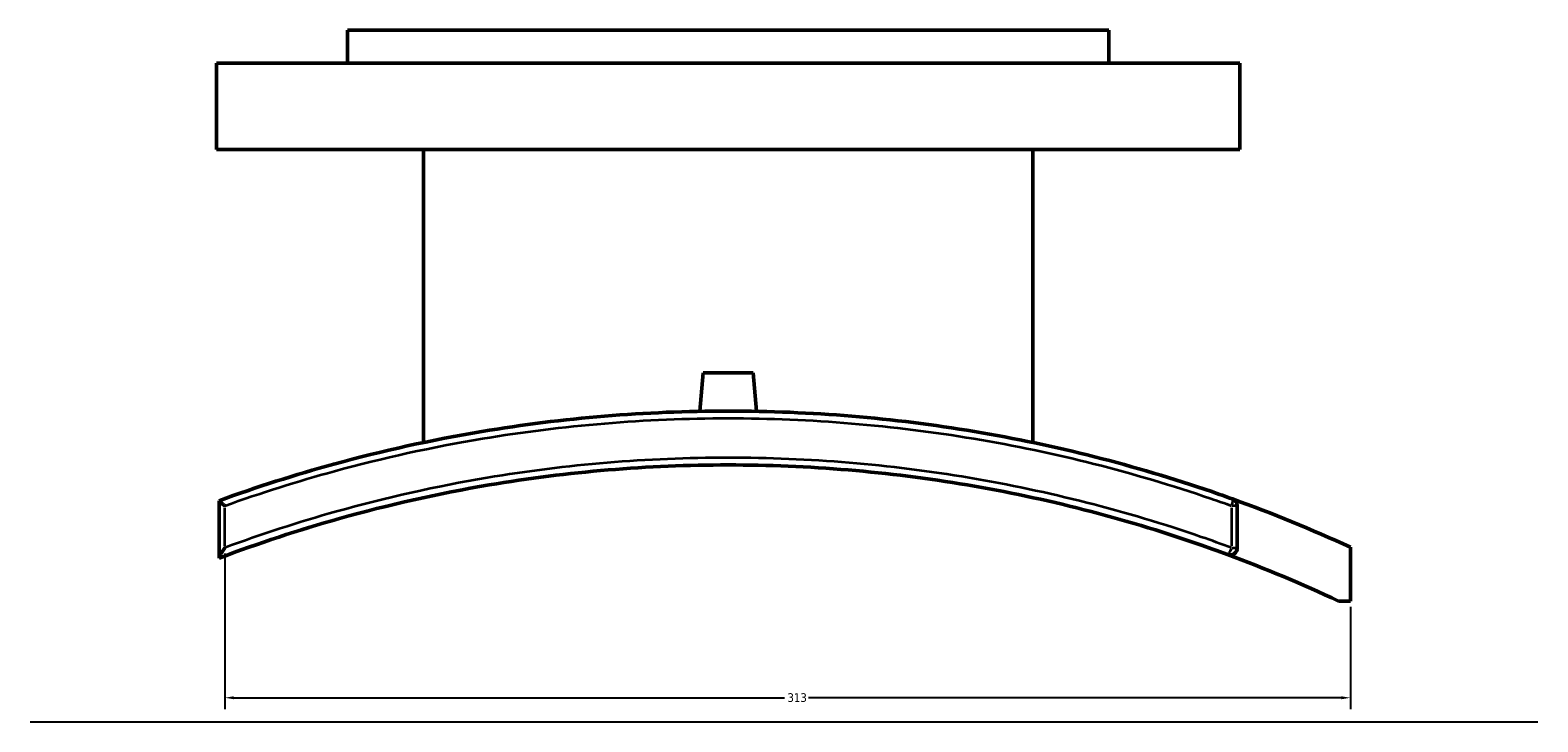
# Model space of a CAD drawing. Header units: millimetres. Extents: x -519 to 1053, y -190 to 828.
# Tile 5 of 10: x 255 to 675, y 177 to 370. Entities that reach past the tile are written whole.
import ezdxf

# ---------------------------------------------------------------- set-up
doc = ezdxf.new("R2010")
doc.units = ezdxf.units.MM
for name, color, linetype, lineweight in [('Dimension (ANSI)', 7, 'Continuous', 25), ('Sketch Geometry (ANSI)', 7, 'Continuous', 25), ('Visible (ANSI)', 7, 'Continuous', 50), ('Visible Narrow (ANSI)', 7, 'Continuous', 35)]:
    doc.layers.add(name, color=color, linetype=linetype, lineweight=lineweight)
doc.styles.add('Note Text (ANSI)', font='tahoma.ttf')
doc.dimstyles.new('Default - mm (ANSI)', dxfattribs={"dimtxt": 2.4, "dimasz": 2.5, "dimexe": 3.175, "dimexo": 1.6002, "dimgap": 0.8, "dimtad": 0, "dimtoh": 1, "dimdec": 0, "dimrnd": 1e-08, "dimzin": 4, "dimdsep": 46, "dimtxsty": 'Note Text (ANSI)', "dimcen": 0.09, "dimdle": 10, "dimclrd": 256, "dimclre": 256, "dimclrt": 5, "dimadec": 1, "dimazin": 1, "dimtfac": 1.27, "dimtofl": 0, "dimtmove": 0, "dimatfit": 3, "dimfxl": 1, "dimtolj": 1, "dimtzin": 4, "dimlwd": -1, "dimlwe": -1, "dimarcsym": 0})

# ---------------------------------------------------------------- blocks, each defined once
blk = doc.blocks.new('*D6')
at = {"layer": 'Defpoints', "color": 0, "transparency": 16777216}
for p in [(309.14, 225.66), (622.55, 210.84), (622.55, 183.93)]:
    blk.add_point(p, dxfattribs=at)
at = {"layer": 'Dimension (ANSI)', "transparency": 16777216}
for p, q in [((309.14, 224.06), (309.14, 180.75)), ((622.55, 209.24), (622.55, 180.75)), ((311.64, 183.93), (465.01, 183.93)), ((620.05, 183.93), (471.67, 183.93))]:
    blk.add_line(p, q, dxfattribs=at)
for points in [[(311.64, 184.34), (311.64, 183.51), (309.14, 183.93)], [(620.05, 184.34), (620.05, 183.51), (622.55, 183.93)]]:
    blk.add_solid(points, dxfattribs=at)
at = {"layer": 'Dimension (ANSI)', "color": 5, "transparency": 16777216, "insert": (465.81, 185.18), "char_height": 2.4, "attachment_point": 1, "style": 'Note Text (ANSI)'}
blk.add_mtext('\\A1;313', dxfattribs=at)

msp = doc.modelspace()

# ---------------------------------------------------------------- linework, layer by layer
at = {"layer": 'Sketch Geometry (ANSI)'}
msp.add_line((254.95, 177.23), (674.75, 177.23), dxfattribs=at)
at = {"layer": 'Visible (ANSI)'}
for p, q in [((555.3, 369.73), (343.3, 369.73)), ((343.3, 360.53), (343.3, 369.73)), ((555.3, 360.53), (555.3, 369.73)), ((591.8, 360.53), (306.8, 360.53)), ((306.8, 336.53), (306.8, 360.53)), ((591.8, 336.53), (591.8, 360.53)), ((591.8, 336.53), (306.8, 336.53)), ((364.5, 254.98), (364.5, 336.53)), ((534.1, 254.98), (534.1, 336.53)), ((442.3, 274.33), (441.37, 263.66)), ((442.3, 274.33), (456.3, 274.33)), ((456.3, 274.33), (457.23, 263.66)), ((307.55, 238.78), (307.55, 238.76)), ((307.55, 238.76), (307.55, 222.86)), ((591.05, 225.66), (591.05, 237.37)), ((307.55, 222.86), (307.55, 222.78)), ((622.55, 210.84), (622.55, 225.84)), ((619.24, 210.84), (622.55, 210.84))]:
    msp.add_line(p, q, dxfattribs=at)
for centre, radius, start, end in [((449.3, -151.27), 415, 65.325, 70.2219), ((589.05, 237.37), 2, 0, 70.2219), ((589.05, 225.66), 2, 249.6572, 0), ((449.3, -151.27), 400, 64.8592, 69.6572)]:
    msp.add_arc(centre, radius, start, end, dxfattribs=at)
for points, knots in [([(589.73, 239.25), (587.8, 239.95), (585.87, 240.63), (562.56, 248.62), (540.43, 254.25), (495.29, 261.81), (472.3, 263.73), (449.3, 263.73), (426.31, 263.73), (403.31, 261.81), (366.8, 255.7), (353.02, 252.66), (328.68, 245.98), (318.02, 242.58), (307.55, 238.78)], [-29.699576, -29.699576, -29.699576, -29.699576, -29.076048, -29.076048, -22.210986, -22.210986, -15.345919, -15.345919, -15.345919, -8.480852, -8.480852, -4.240426, -4.240426, -0.849463, -0.849463, -0.849463, -0.849463]), ([(307.55, 222.78), (318.52, 226.93), (329.71, 230.62), (354.73, 237.65), (368.65, 240.78), (404.65, 246.86), (426.98, 248.73), (449.3, 248.73), (471.63, 248.73), (493.95, 246.86), (537.77, 239.46), (559.26, 233.95), (582.8, 225.81), (585.58, 224.81), (588.36, 223.79)], [-32.756089, -32.756089, -32.756089, -32.756089, -29.149652, -29.149652, -24.821923, -24.821923, -18.091055, -18.091055, -18.091055, -11.360188, -11.360188, -4.629325, -4.629325, -3.721052, -3.721052, -3.721052, -3.721052]), ([(309.14, 237.37), (309.13, 237.37), (309.13, 237.38), (308.91, 237.53), (308.7, 237.69), (308.32, 237.99), (308.15, 238.13), (307.85, 238.39), (307.73, 238.5), (307.59, 238.67), (307.55, 238.72), (307.55, 238.76)], [-0.3077711, -0.3077711, -0.3077711, -0.3077711, -0.3069998, -0.3069998, -0.2253821, -0.2253821, -0.1465824, -0.1465824, -0.0674634, -0.0674634, 0, 0, 0, 0]), ([(307.55, 222.86), (307.55, 222.91), (307.57, 222.99), (307.66, 223.23), (307.75, 223.41), (307.99, 223.86), (308.18, 224.18), (308.62, 224.9), (308.87, 225.28), (309.13, 225.66), (309.13, 225.66), (309.14, 225.66)], [-0.4311246, -0.4311246, -0.4311246, -0.4311246, -0.3668283, -0.3668283, -0.2716165, -0.2716165, -0.1369768, -0.1369768, 0, 0, 0.0011019, 0.0011019, 0.0011019, 0.0011019])]:
    msp.add_open_spline(points, degree=3, knots=knots, dxfattribs=at)
at = {"layer": 'Visible Narrow (ANSI)'}
for p, q in [((309.14, 226.25), (309.14, 236.79)), ((589.46, 236.79), (589.46, 226.25)), ((591.05, 237.37), (589.6, 237.37)), ((589.6, 225.66), (591.05, 225.66))]:
    msp.add_line(p, q, dxfattribs=at)
for centre, major_axis, ratio, start_param, end_param in [((589.05, 237.37), (0.68, 1.88), 0.195226, 4.857511, 6.20815), ((589.05, 225.66), (-0.7, -1.88), 0.194551, 0.08214, 1.560663)]:
    msp.add_ellipse(centre, major_axis=major_axis, ratio=ratio, start_param=start_param, end_param=end_param, dxfattribs=at)
for points, knots in [([(309.14, 237.37), (319.16, 240.97), (329.36, 244.19), (353.2, 250.71), (366.95, 253.74), (403.4, 259.82), (426.35, 261.73), (449.3, 261.73), (472.25, 261.73), (495.2, 259.82), (540.26, 252.3), (562.35, 246.69), (585.61, 238.74), (587.54, 238.06), (589.46, 237.37)], [0.992257, 0.992257, 0.992257, 0.992257, 4.240426, 4.240426, 8.480852, 8.480852, 15.345919, 15.345919, 15.345919, 22.210986, 22.210986, 29.076048, 29.076048, 29.699576, 29.699576, 29.699576, 29.699576]), ([(589.46, 225.66), (586.67, 226.69), (583.86, 227.7), (560.14, 235.87), (538.48, 241.41), (494.31, 248.85), (471.8, 250.73), (449.3, 250.73), (426.8, 250.73), (404.29, 248.85), (368.01, 242.74), (353.98, 239.6), (329.69, 232.79), (319.32, 229.43), (309.14, 225.66)], [3.721052, 3.721052, 3.721052, 3.721052, 4.629325, 4.629325, 11.360188, 11.360188, 18.091055, 18.091055, 18.091055, 24.821923, 24.821923, 29.149652, 29.149652, 32.461074, 32.461074, 32.461074, 32.461074])]:
    msp.add_open_spline(points, degree=3, knots=knots, dxfattribs=at)

# ---------------------------------------------------------------- dimensions: what is measured, and where the dimension line sits
at = {"layer": 'Dimension (ANSI)'}
dim = msp.add_linear_dim(base=(622.55, 183.93), p1=(309.14, 225.66), p2=(622.55, 210.84), angle=180, dimstyle='Default - mm (ANSI)', override={"dimgap": 0.8, "dimtoh": 0, "dimdec": 0, "dimtol": 0, "dimlim": 0, "dimtp": 0, "dimtm": 0, "dimtdec": 2, "dimatfit": 1}, dxfattribs=at)
dim.commit()
dim.dimension.update_dxf_attribs({"geometry": '*D6', "text_midpoint": (468.34, 183.93), "dimtype": 160})

doc.saveas('drawing.dxf')
